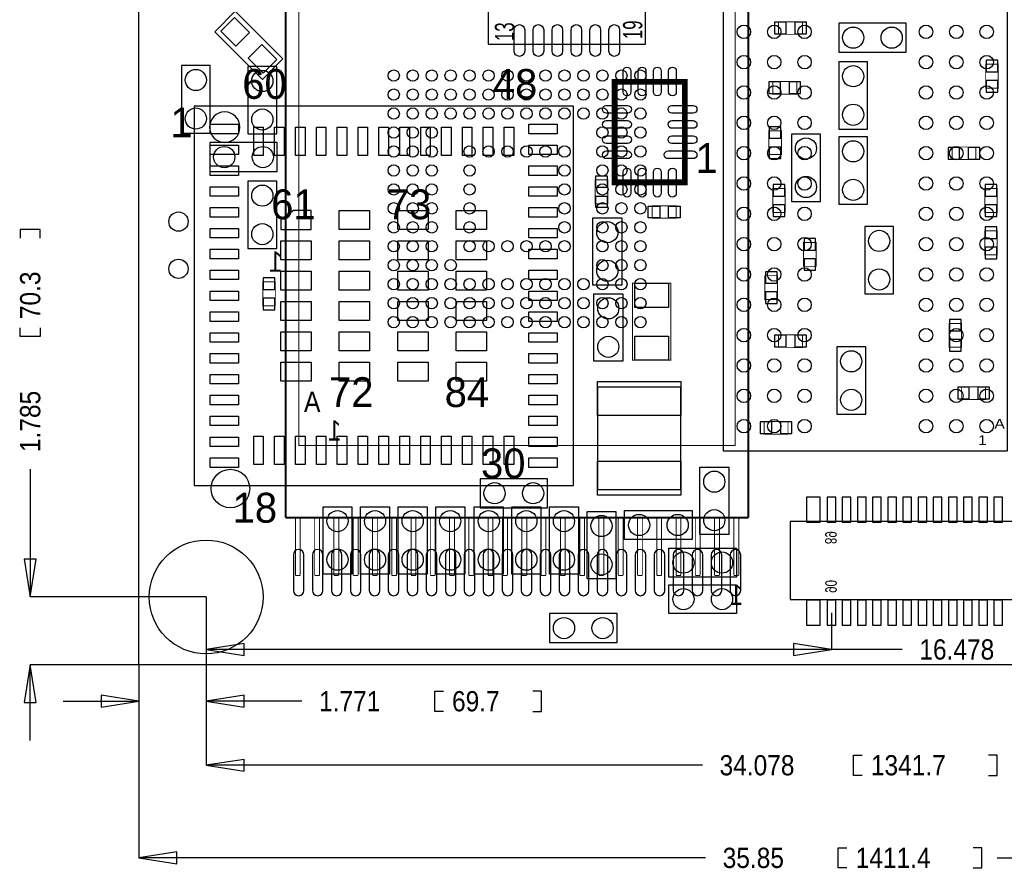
# Model space of a CAD drawing. Extents: x -3.1 to 61.1, y -5.4 to 30.3.
# Tile 1 of 4: x -3.1 to 22.8, y -5.4 to 17. Entities that reach past the tile are written whole.
import ezdxf
from ezdxf.enums import TextEntityAlignment as Align

# ---------------------------------------------------------------- set-up
doc = ezdxf.new("R2010")
doc.units = 0
for name, color, linetype in [('BG_DIMENSION', 1, 'CONTINUOUS'), ('BG_OUTLINE', 2, 'CONTINUOUS'), ('PG_ASSEMBLY_BOTTOM', 3, 'CONTINUOUS'), ('PG_ASSEMBLY_TOP', 4, 'CONTINUOUS'), ('PIN_BOTTOM', 6, 'CONTINUOUS'), ('PIN_TOP', 5, 'CONTINUOUS')]:
    doc.layers.add(name, color=color, linetype=linetype)

msp = doc.modelspace()

# ---------------------------------------------------------------- linework, layer by layer
at = {"layer": 'BG_DIMENSION'}
for points in [[(-2.600452, 11.245596), (-2.600452, 11.474196), (-3.133852, 11.474196), (-3.133852, 11.245596)], [(-2.600452, 8.883396), (-2.600452, 8.654796), (-3.133852, 8.654796), (-3.133852, 8.883396)], [(-2.867152, 5.155946), (-2.867152, 1.785366)], [(1.771142, 1.785366), (-2.867152, 1.785366)], [(1.771142, 1.785366), (1.771142, 0.400812)], [(1.771142, 1.785366), (1.771142, -2.652522)], [(1.771142, 1.785366), (1.771142, -0.964184)], [(18.249392, 1.36906), (18.249392, 0.400812)], [(18.249392, 0.400812), (1.771142, 0.400812)], [(20.117816, 0.400812), (18.249392, 0.400812)], [(-2.867152, -1.999996), (-2.867152, 0)], [(0, 0), (-2.867152, 0)], [(0, 0), (0, -5.094478)], [(0, 0), (0, -0.964184)], [(8.023098, -1.230884), (7.794498, -1.230884), (7.794498, -0.697484), (8.023098, -0.697484)], [(10.385298, -1.230884), (10.613898, -1.230884), (10.613898, -0.697484), (10.385298, -0.697484)], [(-1.999996, -0.964184), (0, -0.964184)], [(4.295648, -0.964184), (1.771142, -0.964184)], [(19.062446, -2.919222), (18.833846, -2.919222), (18.833846, -2.385822), (19.062446, -2.385822)], [(22.389846, -2.919222), (22.618446, -2.919222), (22.618446, -2.385822), (22.389846, -2.385822)], [(14.852396, -2.652522), (1.771142, -2.652522)], [(18.661888, -5.361178), (18.433288, -5.361178), (18.433288, -4.827778), (18.661888, -4.827778)], [(21.989288, -5.361178), (22.217888, -5.361178), (22.217888, -4.827778), (21.989288, -4.827778)], [(14.934438, -5.094478), (0, -5.094478)], [(22.617938, -5.094478), (35.84956, -5.094478)]]:
    msp.add_lwpolyline(points, dxfattribs=at)
for points in [[(-3.023108, 2.785364), (-2.867152, 1.785366), (-2.711196, 2.785364)], [(2.77114, 0.556768), (1.771142, 0.400812), (2.77114, 0.244856)], [(17.249394, 0.244856), (18.249392, 0.400812), (17.249394, 0.556768)], [(-2.711196, -0.999998), (-2.867152, 0), (-3.023108, -0.999998)], [(-0.999998, -1.12014), (0, -0.964184), (-0.999998, -0.808228)], [(2.77114, -0.808228), (1.771142, -0.964184), (2.77114, -1.12014)], [(2.77114, -2.496566), (1.771142, -2.652522), (2.77114, -2.808478)], [(0.999998, -4.938522), (0, -5.094478), (0.999998, -5.250434)]]:
    msp.add_lwpolyline(points, close=True, dxfattribs=at)
at = {"layer": 'BG_OUTLINE'}
msp.add_lwpolyline([(0, 0), (0, 25.031954), (50.031904, 25.031954), (50.031904, 0)], close=True, dxfattribs=at)
at = {"layer": 'PG_ASSEMBLY_BOTTOM'}
for points, const_width in [([(3.86969, 20.691094), (3.86969, 3.876294)], 0.0508), ([(16.06169, 3.876294), (16.06169, 20.691094)], 0.0508), ([(3.86969, 3.876294), (16.06169, 3.876294)], 0.0508), ([(4.12369, 2.352294), (4.12369, 3.876294)], 0.0254), ([(4.25069, 3.876294), (4.25069, 2.352294)], 0.0254), ([(4.63169, 2.352294), (4.63169, 3.876294)], 0.0254), ([(4.75869, 3.876294), (4.75869, 2.352294)], 0.0254), ([(5.13969, 2.352294), (5.13969, 3.876294)], 0.0254), ([(5.26669, 3.876294), (5.26669, 2.352294)], 0.0254), ([(5.64769, 2.352294), (5.64769, 3.876294)], 0.0254), ([(5.77469, 3.876294), (5.77469, 2.352294)], 0.0254), ([(6.15569, 2.352294), (6.15569, 3.876294)], 0.0254), ([(6.28269, 3.876294), (6.28269, 2.352294)], 0.0254), ([(6.66369, 2.352294), (6.66369, 3.876294)], 0.0254), ([(6.79069, 3.876294), (6.79069, 2.352294)], 0.0254), ([(7.17169, 2.352294), (7.17169, 3.876294)], 0.0254), ([(7.29869, 3.876294), (7.29869, 2.352294)], 0.0254), ([(7.67969, 2.352294), (7.67969, 3.876294)], 0.0254), ([(7.80669, 3.876294), (7.80669, 2.352294)], 0.0254), ([(8.18769, 2.352294), (8.18769, 3.876294)], 0.0254), ([(8.31469, 3.876294), (8.31469, 2.352294)], 0.0254), ([(8.69569, 2.352294), (8.69569, 3.876294)], 0.0254), ([(8.82269, 3.876294), (8.82269, 2.352294)], 0.0254), ([(9.20369, 2.352294), (9.20369, 3.876294)], 0.0254), ([(9.33069, 3.876294), (9.33069, 2.352294)], 0.0254), ([(9.58469, 2.352294), (9.58469, 3.876294)], 0.0254), ([(9.71169, 3.876294), (9.71169, 2.352294)], 0.0254), ([(10.09269, 2.352294), (10.09269, 3.876294)], 0.0254), ([(10.21969, 3.876294), (10.21969, 2.352294)], 0.0254), ([(10.60069, 2.352294), (10.60069, 3.876294)], 0.0254), ([(10.72769, 3.876294), (10.72769, 2.352294)], 0.0254), ([(11.10869, 2.352294), (11.10869, 3.876294)], 0.0254), ([(11.23569, 3.876294), (11.23569, 2.352294)], 0.0254), ([(11.61669, 2.352294), (11.61669, 3.876294)], 0.0254), ([(11.74369, 3.876294), (11.74369, 2.352294)], 0.0254), ([(12.12469, 2.352294), (12.12469, 3.876294)], 0.0254), ([(12.25169, 3.876294), (12.25169, 2.352294)], 0.0254), ([(12.63269, 2.352294), (12.63269, 3.876294)], 0.0254), ([(12.75969, 3.876294), (12.75969, 2.352294)], 0.0254), ([(13.14069, 2.352294), (13.14069, 3.876294)], 0.0254), ([(13.26769, 3.876294), (13.26769, 2.352294)], 0.0254), ([(13.64869, 2.352294), (13.64869, 3.876294)], 0.0254), ([(13.77569, 3.876294), (13.77569, 2.352294)], 0.0254), ([(14.15669, 2.352294), (14.15669, 3.876294)], 0.0254), ([(14.28369, 3.876294), (14.28369, 2.352294)], 0.0254), ([(14.66469, 2.352294), (14.66469, 3.876294)], 0.0254), ([(14.79169, 3.876294), (14.79169, 2.352294)], 0.0254), ([(15.17269, 2.352294), (15.17269, 3.876294)], 0.0254), ([(15.29969, 3.876294), (15.29969, 2.352294)], 0.0254), ([(15.68069, 2.352294), (15.68069, 3.876294)], 0.0254), ([(15.80769, 3.876294), (15.80769, 2.352294)], 0.0254), ([(4.25069, 2.352294), (4.12369, 2.352294)], 0.0254), ([(4.75869, 2.352294), (4.63169, 2.352294)], 0.0254), ([(5.26669, 2.352294), (5.13969, 2.352294)], 0.0254), ([(5.77469, 2.352294), (5.64769, 2.352294)], 0.0254), ([(6.28269, 2.352294), (6.15569, 2.352294)], 0.0254), ([(6.79069, 2.352294), (6.66369, 2.352294)], 0.0254), ([(7.29869, 2.352294), (7.17169, 2.352294)], 0.0254), ([(7.80669, 2.352294), (7.67969, 2.352294)], 0.0254), ([(8.31469, 2.352294), (8.18769, 2.352294)], 0.0254), ([(8.82269, 2.352294), (8.69569, 2.352294)], 0.0254), ([(9.33069, 2.352294), (9.20369, 2.352294)], 0.0254), ([(9.71169, 2.352294), (9.58469, 2.352294)], 0.0254), ([(10.21969, 2.352294), (10.09269, 2.352294)], 0.0254), ([(10.72769, 2.352294), (10.60069, 2.352294)], 0.0254), ([(11.23569, 2.352294), (11.10869, 2.352294)], 0.0254), ([(11.74369, 2.352294), (11.61669, 2.352294)], 0.0254), ([(12.25169, 2.352294), (12.12469, 2.352294)], 0.0254), ([(12.75969, 2.352294), (12.63269, 2.352294)], 0.0254), ([(13.26769, 2.352294), (13.14069, 2.352294)], 0.0254), ([(13.77569, 2.352294), (13.64869, 2.352294)], 0.0254), ([(14.28369, 2.352294), (14.15669, 2.352294)], 0.0254), ([(14.79169, 2.352294), (14.66469, 2.352294)], 0.0254), ([(15.29969, 2.352294), (15.17269, 2.352294)], 0.0254), ([(15.80769, 2.352294), (15.68069, 2.352294)], 0.0254)]:
    msp.add_lwpolyline(points, dxfattribs=dict(at, const_width=const_width))
at = {"layer": 'PG_ASSEMBLY_BOTTOM', "const_width": 0.0254}
for points in [[(15.715742, 5.78358), (15.715742, 18.783808), (4.215638, 18.783808), (4.215638, 5.78358)], [(16.858234, 16.623284), (17.488154, 16.623284), (17.488154, 16.953484), (16.858234, 16.953484)], [(22.316694, 15.833344), (22.316694, 15.203424), (22.646894, 15.203424), (22.646894, 15.833344)], [(17.335754, 15.378684), (16.705834, 15.378684), (16.705834, 15.048484), (17.335754, 15.048484)], [(16.601694, 14.080744), (16.601694, 13.450824), (16.931894, 13.450824), (16.931894, 14.080744)], [(22.060154, 13.651484), (21.430234, 13.651484), (21.430234, 13.321284), (22.060154, 13.321284)], [(17.033494, 11.926824), (17.033494, 12.556744), (16.703294, 12.556744), (16.703294, 11.926824)], [(22.291294, 12.556744), (22.291294, 11.926824), (22.621494, 11.926824), (22.621494, 12.556744)], [(22.621494, 10.809224), (22.621494, 11.439144), (22.291294, 11.439144), (22.291294, 10.809224)], [(17.516094, 11.134344), (17.516094, 10.504424), (17.846294, 10.504424), (17.846294, 11.134344)], [(16.830294, 9.628378), (16.830294, 10.258298), (16.500094, 10.258298), (16.500094, 9.628378)], [(3.2639, 10.09396), (3.2639, 9.46404), (3.5941, 9.46404), (3.5941, 10.09396)], [(21.681694, 8.370824), (21.681694, 9.000744), (21.351494, 9.000744), (21.351494, 8.370824)], [(16.858234, 8.368284), (17.488154, 8.36803), (17.488154, 8.698738), (16.858234, 8.698484)], [(21.684234, 6.996684), (22.314154, 6.996684), (22.314154, 7.326884), (21.684234, 7.326884)], [(17.107154, 6.412484), (16.477234, 6.412484), (16.477234, 6.082284), (17.107154, 6.082284)]]:
    msp.add_lwpolyline(points, close=True, dxfattribs=at)
at = {"layer": 'PG_ASSEMBLY_BOTTOM'}
for points in [[(18.443194, 16.153384), (20.221194, 16.153384), (20.221194, 16.915384), (18.443194, 16.915384)], [(19.205194, 14.121384), (19.205194, 15.899384), (18.443194, 15.899384), (18.443194, 14.121384)], [(1.1176, 15.7988), (1.1176, 14.0208), (1.8796, 14.0208), (1.8796, 15.7988)], [(2.8702, 15.7734), (2.8702, 13.9954), (3.6322, 13.9954), (3.6322, 15.7734)], [(3.645408, 13.7668), (1.867408, 13.7668), (1.867408, 13.0048), (3.645408, 13.0048)], [(17.198594, 13.994384), (17.198594, 12.216384), (17.960594, 12.216384), (17.960594, 13.994384)], [(19.205194, 12.140184), (19.205194, 13.918184), (18.443194, 13.918184), (18.443194, 12.140184)], [(2.8702, 12.7508), (2.8702, 10.9728), (3.6322, 10.9728), (3.6322, 12.7508)], [(19.128994, 11.555984), (19.128994, 9.777984), (19.890994, 9.777984), (19.890994, 11.555984)], [(19.154394, 6.602984), (19.154394, 8.380984), (18.392394, 8.380984), (18.392394, 6.602984)], [(8.9916, 4.1402), (10.7696, 4.1402), (10.7696, 4.9022), (8.9916, 4.9022)], [(36.876736, 1.720342), (36.876736, 3.777742), (17.166336, 3.777742), (17.166336, 1.720342)], [(12.601194, 1.345184), (10.823194, 1.345184), (10.823194, 0.583184), (12.601194, 0.583184)]]:
    msp.add_lwpolyline(points, close=True, dxfattribs=at)
at = {"layer": 'PG_ASSEMBLY_TOP'}
for points in [[(9.202674, 20.510246), (9.202674, 16.360394), (13.352526, 16.360394), (13.352526, 20.510246)], [(22.893782, 18.939256), (15.39367, 18.939256), (15.39367, 5.639308), (22.893782, 5.639308)], [(2.53619, 17.230598), (3.79349, 15.973298), (3.254502, 15.43431), (1.997202, 16.69161)], [(1.45161, 14.72819), (1.45161, 4.72821), (11.45159, 4.72821), (11.45159, 14.72819)], [(12.7254, 11.7856), (12.7254, 10.0076), (11.9634, 10.0076), (11.9634, 11.7856)], [(11.9888, 8.001), (11.9888, 9.779), (12.7508, 9.779), (12.7508, 8.001)], [(14.282674, 4.61899), (14.282674, 7.31901), (12.08278, 7.31901), (12.08278, 4.61899)], [(14.7828, 3.429), (14.7828, 5.207), (15.5448, 5.207), (15.5448, 3.429)], [(5.6134, 4.1656), (5.6134, 2.3876), (4.8514, 2.3876), (4.8514, 4.1656)], [(5.842, 2.3876), (5.842, 4.1656), (6.604, 4.1656), (6.604, 2.3876)], [(6.8326, 2.3876), (6.8326, 4.1656), (7.5946, 4.1656), (7.5946, 2.3876)], [(8.5852, 4.1656), (8.5852, 2.3876), (7.8232, 2.3876), (7.8232, 4.1656)], [(8.8392, 2.3876), (8.8392, 4.1656), (9.6012, 4.1656), (9.6012, 2.3876)], [(9.8298, 2.3876), (9.8298, 4.1656), (10.5918, 4.1656), (10.5918, 2.3876)], [(11.5824, 4.1656), (11.5824, 2.3876), (10.8204, 2.3876), (10.8204, 4.1656)], [(11.811, 2.2606), (11.811, 4.0386), (12.573, 4.0386), (12.573, 2.2606)], [(14.5796, 3.302), (12.8016, 3.302), (12.8016, 4.064), (14.5796, 4.064)], [(13.97, 3.0734), (15.748, 3.0734), (15.748, 2.3114), (13.97, 2.3114)], [(15.748, 1.3462), (13.97, 1.3462), (13.97, 2.1082), (15.748, 2.1082)]]:
    msp.add_lwpolyline(points, close=True, dxfattribs=at)
for points, const_width in [([(14.387068, 12.721082), (14.387068, 15.371318), (12.536932, 15.371318), (12.536932, 12.721082)], 0.1524), ([(12.0269, 12.15644), (12.0269, 12.78636), (12.3571, 12.78636), (12.3571, 12.15644)], 0.0254), ([(13.52804, 12.1031), (14.15796, 12.1031), (14.15796, 11.7729), (13.52804, 11.7729)], 0.0254), ([(13.0048, 8.0264), (13.0048, 10.0584), (14.0208, 10.0584), (14.0208, 8.0264)], 0.0254)]:
    msp.add_lwpolyline(points, close=True, dxfattribs=dict(at, const_width=const_width))
msp.add_lwpolyline([(2.662174, 14.1732, 1), (1.859026, 14.1732, 1)], format="xyb", close=True, dxfattribs=at)
at = {"layer": 'PIN_BOTTOM'}
for points in [[(16.75384, 16.940784), (16.75384, 16.635984), (17.05864, 16.635984), (17.05864, 16.940784)], [(17.287748, 16.940784), (17.287748, 16.635984), (17.592548, 16.635984), (17.592548, 16.940784)], [(22.634194, 15.937738), (22.329394, 15.937738), (22.329394, 15.632938), (22.634194, 15.632938)], [(16.90624, 15.061184), (16.90624, 15.365984), (16.60144, 15.365984), (16.60144, 15.061184)], [(17.440148, 15.061184), (17.440148, 15.365984), (17.135348, 15.365984), (17.135348, 15.061184)], [(22.634194, 15.40383), (22.329394, 15.40383), (22.329394, 15.09903), (22.634194, 15.09903)], [(16.919194, 14.185138), (16.614394, 14.185138), (16.614394, 13.880338), (16.919194, 13.880338)], [(16.919194, 13.65123), (16.614394, 13.65123), (16.614394, 13.34643), (16.919194, 13.34643)], [(21.63064, 13.333984), (21.63064, 13.638784), (21.32584, 13.638784), (21.32584, 13.333984)], [(22.164548, 13.333984), (22.164548, 13.638784), (21.859748, 13.638784), (21.859748, 13.333984)], [(16.715994, 12.356338), (17.020794, 12.356338), (17.020794, 12.661138), (16.715994, 12.661138)], [(22.608794, 12.661138), (22.303994, 12.661138), (22.303994, 12.356338), (22.608794, 12.356338)], [(16.715994, 11.82243), (17.020794, 11.82243), (17.020794, 12.12723), (16.715994, 12.12723)], [(22.608794, 12.12723), (22.303994, 12.12723), (22.303994, 11.82243), (22.608794, 11.82243)], [(22.303994, 11.238738), (22.608794, 11.238738), (22.608794, 11.543538), (22.303994, 11.543538)], [(17.833594, 11.238738), (17.528794, 11.238738), (17.528794, 10.933938), (17.833594, 10.933938)], [(22.303994, 10.70483), (22.608794, 10.70483), (22.608794, 11.00963), (22.303994, 11.00963)], [(17.833594, 10.70483), (17.528794, 10.70483), (17.528794, 10.40003), (17.833594, 10.40003)], [(3.5814, 10.198354), (3.2766, 10.198354), (3.2766, 9.893554), (3.5814, 9.893554)], [(16.512794, 10.057892), (16.817594, 10.057892), (16.817594, 10.362692), (16.512794, 10.362692)], [(3.5814, 9.664446), (3.2766, 9.664446), (3.2766, 9.359646), (3.5814, 9.359646)], [(16.512794, 9.523984), (16.817594, 9.523984), (16.817594, 9.828784), (16.512794, 9.828784)], [(21.364194, 8.800338), (21.668994, 8.800338), (21.668994, 9.105138), (21.364194, 9.105138)], [(16.75384, 8.685784), (16.75384, 8.380984), (17.05864, 8.380984), (17.05864, 8.685784)], [(17.287748, 8.685784), (17.287748, 8.380984), (17.592548, 8.380984), (17.592548, 8.685784)], [(21.364194, 8.26643), (21.668994, 8.26643), (21.668994, 8.57123), (21.364194, 8.57123)], [(21.57984, 7.314184), (21.57984, 7.009384), (21.88464, 7.009384), (21.88464, 7.314184)], [(22.113748, 7.314184), (22.113748, 7.009384), (22.418548, 7.009384), (22.418548, 7.314184)], [(16.67764, 6.094984), (16.67764, 6.399784), (16.37284, 6.399784), (16.37284, 6.094984)], [(17.211548, 6.094984), (17.211548, 6.399784), (16.906748, 6.399784), (16.906748, 6.094984)], [(17.952212, 3.758184), (17.952212, 4.418584), (17.596612, 4.418584), (17.596612, 3.758184)], [(18.363692, 3.758184), (18.363692, 4.418584), (18.135092, 4.418584), (18.135092, 3.758184)], [(18.763742, 3.758184), (18.763742, 4.418584), (18.535142, 4.418584), (18.535142, 3.758184)], [(19.163792, 3.758184), (19.163792, 4.418584), (18.935192, 4.418584), (18.935192, 3.758184)], [(19.563842, 3.758184), (19.563842, 4.418584), (19.335242, 4.418584), (19.335242, 3.758184)], [(19.963892, 3.758184), (19.963892, 4.418584), (19.735292, 4.418584), (19.735292, 3.758184)], [(20.363688, 3.758184), (20.363688, 4.418584), (20.135088, 4.418584), (20.135088, 3.758184)], [(20.763738, 3.758184), (20.763738, 4.418584), (20.535138, 4.418584), (20.535138, 3.758184)], [(21.163788, 3.758184), (21.163788, 4.418584), (20.935188, 4.418584), (20.935188, 3.758184)], [(21.563838, 3.758184), (21.563838, 4.418584), (21.335238, 4.418584), (21.335238, 3.758184)], [(21.963888, 3.758184), (21.963888, 4.418584), (21.735288, 4.418584), (21.735288, 3.758184)], [(22.363684, 3.758184), (22.363684, 4.418584), (22.135084, 4.418584), (22.135084, 3.758184)], [(22.763734, 3.758184), (22.763734, 4.418584), (22.535134, 4.418584), (22.535134, 3.758184)], [(17.952212, 1.03886), (17.952212, 1.69926), (17.596612, 1.69926), (17.596612, 1.03886)], [(18.363692, 1.03886), (18.363692, 1.69926), (18.135092, 1.69926), (18.135092, 1.03886)], [(18.763742, 1.03886), (18.763742, 1.69926), (18.535142, 1.69926), (18.535142, 1.03886)], [(19.163792, 1.03886), (19.163792, 1.69926), (18.935192, 1.69926), (18.935192, 1.03886)], [(19.563842, 1.03886), (19.563842, 1.69926), (19.335242, 1.69926), (19.335242, 1.03886)], [(19.963892, 1.03886), (19.963892, 1.69926), (19.735292, 1.69926), (19.735292, 1.03886)], [(20.363688, 1.03886), (20.363688, 1.69926), (20.135088, 1.69926), (20.135088, 1.03886)], [(20.763738, 1.03886), (20.763738, 1.69926), (20.535138, 1.69926), (20.535138, 1.03886)], [(21.163788, 1.03886), (21.163788, 1.69926), (20.935188, 1.69926), (20.935188, 1.03886)], [(21.563838, 1.03886), (21.563838, 1.69926), (21.335238, 1.69926), (21.335238, 1.03886)], [(21.963888, 1.03886), (21.963888, 1.69926), (21.735288, 1.69926), (21.735288, 1.03886)], [(22.363684, 1.03886), (22.363684, 1.69926), (22.135084, 1.69926), (22.135084, 1.03886)], [(22.763734, 1.03886), (22.763734, 1.69926), (22.535134, 1.69926), (22.535134, 1.03886)]]:
    msp.add_lwpolyline(points, close=True, dxfattribs=at)
for points in [[(4.07035, 2.898394), (4.07035, 1.958594, 1), (4.34975, 1.958594), (4.34975, 2.898394, 1)], [(4.57073, 2.898394), (4.57073, 1.958594, 1), (4.85013, 1.958594), (4.85013, 2.898394, 1)], [(5.07111, 2.898394), (5.07111, 1.958594, 1), (5.35051, 1.958594), (5.35051, 2.898394, 1)], [(5.57149, 2.898394), (5.57149, 1.958594, 1), (5.85089, 1.958594), (5.85089, 2.898394, 1)], [(6.07187, 2.898394), (6.07187, 1.958594, 1), (6.35127, 1.958594), (6.35127, 2.898394, 1)], [(6.57225, 2.898394), (6.57225, 1.958594, 1), (6.85165, 1.958594), (6.85165, 2.898394, 1)], [(7.07263, 2.898394), (7.07263, 1.958594, 1), (7.35203, 1.958594), (7.35203, 2.898394, 1)], [(7.57301, 2.898394), (7.57301, 1.958594, 1), (7.85241, 1.958594), (7.85241, 2.898394, 1)], [(8.07593, 2.898394), (8.07593, 1.958594, 1), (8.35533, 1.958594), (8.35533, 2.898394, 1)], [(8.57377, 2.898394), (8.57377, 1.958594, 1), (8.85317, 1.958594), (8.85317, 2.898394, 1)], [(9.07415, 2.898394), (9.07415, 1.958594, 1), (9.35355, 1.958594), (9.35355, 2.898394, 1)], [(9.57707, 2.898394), (9.57707, 1.958594, 1), (9.85647, 1.958594), (9.85647, 2.898394, 1)], [(10.07491, 2.898394), (10.07491, 1.958594, 1), (10.35431, 1.958594), (10.35431, 2.898394, 1)], [(10.57783, 2.898394), (10.57783, 1.958594, 1), (10.85723, 1.958594), (10.85723, 2.898394, 1)], [(11.07821, 2.898394), (11.07821, 1.958594, 1), (11.35761, 1.958594), (11.35761, 2.898394, 1)], [(11.57605, 2.898394), (11.57605, 1.958594, 1), (11.85545, 1.958594), (11.85545, 2.898394, 1)], [(12.07897, 2.898394), (12.07897, 1.958594, 1), (12.35837, 1.958594), (12.35837, 2.898394, 1)], [(12.57935, 2.898394), (12.57935, 1.958594, 1), (12.85875, 1.958594), (12.85875, 2.898394, 1)], [(13.07973, 2.898394), (13.07973, 1.958594, 1), (13.35913, 1.958594), (13.35913, 2.898394, 1)], [(13.58011, 2.898394), (13.58011, 1.958594, 1), (13.85951, 1.958594), (13.85951, 2.898394, 1)], [(14.08049, 2.898394), (14.08049, 1.958594, 1), (14.35989, 1.958594), (14.35989, 2.898394, 1)], [(14.58087, 2.898394), (14.58087, 1.958594, 1), (14.86027, 1.958594), (14.86027, 2.898394, 1)], [(15.08125, 2.898394), (15.08125, 1.958594, 1), (15.36065, 1.958594), (15.36065, 2.898394, 1)], [(15.58163, 2.898394), (15.58163, 1.958594, 1), (15.86103, 1.958594), (15.86103, 2.898394, 1)]]:
    msp.add_lwpolyline(points, format="xyb", close=True, dxfattribs=at)
for centre, radius in [((18.824194, 16.534384), 0.2794), ((19.840194, 16.534384), 0.2794), ((1.4986, 15.4178), 0.2794), ((3.2512, 15.3924), 0.2794), ((6.71576, 15.533624), 0.149987), ((7.215632, 15.533624), 0.149987), ((7.715758, 15.533624), 0.149987), ((8.21563, 15.533624), 0.149987), ((8.715756, 15.533624), 0.149987), ((9.215628, 15.533624), 0.149987), ((9.715754, 15.533624), 0.149987), ((10.215626, 15.533624), 0.149987), ((10.715752, 15.533624), 0.149987), ((11.215624, 15.533624), 0.149987), ((11.71575, 15.533624), 0.149987), ((12.215622, 15.533624), 0.149987), ((12.715748, 15.533624), 0.149987), ((13.21562, 15.533624), 0.149987), ((18.824194, 15.518384), 0.2794), ((6.71576, 15.033752), 0.149987), ((7.215632, 15.033752), 0.149987), ((7.715758, 15.033752), 0.149987), ((8.21563, 15.033752), 0.149987), ((8.715756, 15.033752), 0.149987), ((9.215628, 15.033752), 0.149987), ((9.715754, 15.033752), 0.149987), ((10.215626, 15.033752), 0.149987), ((10.715752, 15.033752), 0.149987), ((11.215624, 15.033752), 0.149987), ((11.71575, 15.033752), 0.149987), ((12.215622, 15.033752), 0.149987), ((12.715748, 15.033752), 0.149987), ((13.21562, 15.033752), 0.149987), ((1.4986, 14.4018), 0.2794), ((3.2512, 14.3764), 0.2794), ((6.71576, 14.533626), 0.149987), ((7.215632, 14.533626), 0.149987), ((7.715758, 14.533626), 0.149987), ((8.21563, 14.533626), 0.149987), ((8.715756, 14.533626), 0.149987), ((9.215628, 14.533626), 0.149987), ((9.715754, 14.533626), 0.149987), ((10.215626, 14.533626), 0.149987), ((10.715752, 14.533626), 0.149987), ((11.215624, 14.533626), 0.149987), ((11.71575, 14.533626), 0.149987), ((12.215622, 14.533626), 0.149987), ((12.715748, 14.533626), 0.149987), ((13.21562, 14.533626), 0.149987), ((18.824194, 14.502384), 0.2794), ((6.71576, 14.033754), 0.149987), ((7.215632, 14.033754), 0.149987), ((7.715758, 14.033754), 0.149987), ((12.215622, 14.033754), 0.149987), ((12.715748, 14.033754), 0.149987), ((13.21562, 14.033754), 0.149987), ((17.579594, 13.613384), 0.2794), ((18.824194, 13.537184), 0.2794), ((2.248408, 13.3858), 0.2794), ((3.264408, 13.3858), 0.2794), ((6.71576, 13.533628), 0.149987), ((7.215632, 13.533628), 0.149987), ((7.715758, 13.533628), 0.149987), ((8.715756, 13.533628), 0.149987), ((9.215628, 13.533628), 0.149987), ((9.715754, 13.533628), 0.149987), ((10.215626, 13.533628), 0.149987), ((10.715752, 13.533628), 0.149987), ((11.215624, 13.533628), 0.149987), ((12.215622, 13.533628), 0.149987), ((12.715748, 13.533628), 0.149987), ((13.21562, 13.533628), 0.149987), ((6.71576, 13.033756), 0.149987), ((7.215632, 13.033756), 0.149987), ((7.715758, 13.033756), 0.149987), ((8.715756, 13.033756), 0.149987), ((11.215624, 13.033756), 0.149987), ((12.215622, 13.033756), 0.149987), ((12.715748, 13.033756), 0.149987), ((13.21562, 13.033756), 0.149987), ((17.579594, 12.597384), 0.2794), ((18.824194, 12.521184), 0.2794), ((3.2512, 12.3698), 0.2794), ((6.71576, 12.53363), 0.149987), ((7.215632, 12.53363), 0.149987), ((7.715758, 12.53363), 0.149987), ((8.715756, 12.53363), 0.149987), ((11.215624, 12.53363), 0.149987), ((12.215622, 12.53363), 0.149987), ((12.715748, 12.53363), 0.149987), ((13.21562, 12.53363), 0.149987), ((1.0414, 11.684), 0.254), ((6.71576, 12.033758), 0.149987), ((7.215632, 12.033758), 0.149987), ((7.715758, 12.033758), 0.149987), ((8.715756, 12.033758), 0.149987), ((11.215624, 12.033758), 0.149987), ((12.215622, 12.033758), 0.149987), ((12.715748, 12.033758), 0.149987), ((13.21562, 12.033758), 0.149987), ((6.71576, 11.533632), 0.149987), ((7.215632, 11.533632), 0.149987), ((7.715758, 11.533632), 0.149987), ((8.715756, 11.533632), 0.149987), ((11.215624, 11.533632), 0.149987), ((12.215622, 11.533632), 0.149987), ((12.715748, 11.533632), 0.149987), ((13.21562, 11.533632), 0.149987), ((3.2512, 11.3538), 0.2794), ((19.509994, 11.174984), 0.2794), ((6.71576, 11.03376), 0.149987), ((7.215632, 11.03376), 0.149987), ((7.715758, 11.03376), 0.149987), ((8.715756, 11.03376), 0.149987), ((9.215628, 11.03376), 0.149987), ((9.715754, 11.03376), 0.149987), ((10.215626, 11.03376), 0.149987), ((10.715752, 11.03376), 0.149987), ((11.215624, 11.03376), 0.149987), ((12.215622, 11.03376), 0.149987), ((12.715748, 11.03376), 0.149987), ((13.21562, 11.03376), 0.149987), ((1.0414, 10.4394), 0.254), ((6.71576, 10.533634), 0.149987), ((7.215632, 10.533634), 0.149987), ((7.715758, 10.533634), 0.149987), ((8.21563, 10.533634), 0.149987), ((12.215622, 10.533634), 0.149987), ((12.715748, 10.533634), 0.149987), ((13.21562, 10.533634), 0.149987), ((19.509994, 10.158984), 0.2794), ((6.71576, 10.033762), 0.149987), ((7.215632, 10.033762), 0.149987), ((7.715758, 10.033762), 0.149987), ((8.21563, 10.033762), 0.149987), ((8.715756, 10.033762), 0.149987), ((9.215628, 10.033762), 0.149987), ((9.715754, 10.033762), 0.149987), ((10.215626, 10.033762), 0.149987), ((10.715752, 10.033762), 0.149987), ((11.215624, 10.033762), 0.149987), ((11.71575, 10.033762), 0.149987), ((12.215622, 10.033762), 0.149987), ((12.715748, 10.033762), 0.149987), ((13.21562, 10.033762), 0.149987), ((6.71576, 9.533636), 0.149987), ((7.215632, 9.533636), 0.149987), ((7.715758, 9.533636), 0.149987), ((8.21563, 9.533636), 0.149987), ((8.715756, 9.533636), 0.149987), ((9.215628, 9.533636), 0.149987), ((9.715754, 9.533636), 0.149987), ((10.215626, 9.533636), 0.149987), ((10.715752, 9.533636), 0.149987), ((11.215624, 9.533636), 0.149987), ((11.71575, 9.533636), 0.149987), ((12.215622, 9.533636), 0.149987), ((12.715748, 9.533636), 0.149987), ((13.21562, 9.533636), 0.149987), ((6.71576, 9.033764), 0.149987), ((7.215632, 9.033764), 0.149987), ((7.715758, 9.033764), 0.149987), ((8.21563, 9.033764), 0.149987), ((8.715756, 9.033764), 0.149987), ((9.215628, 9.033764), 0.149987), ((9.715754, 9.033764), 0.149987), ((10.215626, 9.033764), 0.149987), ((10.715752, 9.033764), 0.149987), ((11.215624, 9.033764), 0.149987), ((11.71575, 9.033764), 0.149987), ((12.215622, 9.033764), 0.149987), ((12.715748, 9.033764), 0.149987), ((13.21562, 9.033764), 0.149987), ((18.773394, 7.999984), 0.2794), ((18.773394, 6.983984), 0.2794), ((2.410206, 4.643882), 0.508), ((9.3726, 4.5212), 0.2794), ((10.3886, 4.5212), 0.2794), ((1.771142, 1.785366), 1.499997), ((11.204194, 0.964184), 0.2794), ((12.220194, 0.964184), 0.2794)]:
    msp.add_circle(centre, radius, dxfattribs=at)
at = {"layer": 'PIN_TOP'}
for points in [[(2.913361, 16.673649), (2.554151, 16.314439), (2.159019, 16.709571), (2.518229, 17.068781)], [(3.631673, 15.955337), (3.272463, 15.596127), (2.877331, 15.991259), (3.236541, 16.350469)], [(1.876679, 14.25321), (2.626741, 14.25321), (2.626741, 14.003274), (1.876679, 14.003274)], [(3.026664, 13.427964), (3.026664, 14.178026), (3.2766, 14.178026), (3.2766, 13.427964)], [(3.576574, 13.427964), (3.576574, 14.178026), (3.82651, 14.178026), (3.82651, 13.427964)], [(4.126738, 13.427964), (4.126738, 14.178026), (4.376674, 14.178026), (4.376674, 13.427964)], [(4.676648, 13.427964), (4.676648, 14.178026), (4.926584, 14.178026), (4.926584, 13.427964)], [(5.226558, 13.427964), (5.226558, 14.178026), (5.476494, 14.178026), (5.476494, 13.427964)], [(5.776722, 13.427964), (5.776722, 14.178026), (6.026658, 14.178026), (6.026658, 13.427964)], [(6.326632, 13.427964), (6.326632, 14.178026), (6.576568, 14.178026), (6.576568, 13.427964)], [(6.876542, 13.427964), (6.876542, 14.178026), (7.126478, 14.178026), (7.126478, 13.427964)], [(7.426706, 13.427964), (7.426706, 14.178026), (7.676642, 14.178026), (7.676642, 13.427964)], [(7.976616, 13.427964), (7.976616, 14.178026), (8.226552, 14.178026), (8.226552, 13.427964)], [(8.526526, 13.427964), (8.526526, 14.178026), (8.776462, 14.178026), (8.776462, 13.427964)], [(9.07669, 13.427964), (9.07669, 14.178026), (9.326626, 14.178026), (9.326626, 13.427964)], [(9.6266, 13.427964), (9.6266, 14.178026), (9.876536, 14.178026), (9.876536, 13.427964)], [(10.276459, 14.25321), (11.026521, 14.25321), (11.026521, 14.003274), (10.276459, 14.003274)], [(1.876679, 13.703046), (2.626741, 13.703046), (2.626741, 13.45311), (1.876679, 13.45311)], [(10.276459, 13.703046), (11.026521, 13.703046), (11.026521, 13.45311), (10.276459, 13.45311)], [(1.876679, 13.153136), (2.626741, 13.153136), (2.626741, 12.9032), (1.876679, 12.9032)], [(10.276459, 13.153136), (11.026521, 13.153136), (11.026521, 12.9032), (10.276459, 12.9032)], [(12.3444, 12.585954), (12.0396, 12.585954), (12.0396, 12.890754), (12.3444, 12.890754)], [(1.876679, 12.603226), (2.626741, 12.603226), (2.626741, 12.35329), (1.876679, 12.35329)], [(10.276459, 12.603226), (11.026521, 12.603226), (11.026521, 12.35329), (10.276459, 12.35329)], [(12.3444, 12.052046), (12.0396, 12.052046), (12.0396, 12.356846), (12.3444, 12.356846)], [(1.876679, 12.053062), (2.626741, 12.053062), (2.626741, 11.803126), (1.876679, 11.803126)], [(4.074668, 11.978132), (3.739134, 11.728196), (3.739134, 11.47826), (4.539234, 11.47826), (4.539234, 11.978132)], [(5.276596, 11.978259), (6.076696, 11.978259), (6.076696, 11.478133), (5.276596, 11.478133)], [(6.826504, 11.978259), (7.626604, 11.978259), (7.626604, 11.478133), (6.826504, 11.478133)], [(8.363966, 11.978259), (9.164066, 11.978259), (9.164066, 11.478133), (8.363966, 11.478133)], [(10.276459, 12.053062), (11.026521, 12.053062), (11.026521, 11.803126), (10.276459, 11.803126)], [(13.423646, 11.7856), (13.423646, 12.0904), (13.728446, 12.0904), (13.728446, 11.7856)], [(13.957554, 11.7856), (13.957554, 12.0904), (14.262354, 12.0904), (14.262354, 11.7856)], [(1.876679, 11.503152), (2.626741, 11.503152), (2.626741, 11.253216), (1.876679, 11.253216)], [(10.276459, 11.503152), (11.026521, 11.503152), (11.026521, 11.253216), (10.276459, 11.253216)], [(3.739134, 11.178159), (4.539234, 11.178159), (4.539234, 10.678033), (3.739134, 10.678033)], [(5.276596, 11.178159), (6.076696, 11.178159), (6.076696, 10.678033), (5.276596, 10.678033)], [(6.826504, 11.178159), (7.626604, 11.178159), (7.626604, 10.678033), (6.826504, 10.678033)], [(8.363966, 11.178159), (9.164066, 11.178159), (9.164066, 10.678033), (8.363966, 10.678033)], [(1.876679, 10.953242), (2.626741, 10.953242), (2.626741, 10.703306), (1.876679, 10.703306)], [(10.276459, 10.953242), (11.026521, 10.953242), (11.026521, 10.703306), (10.276459, 10.703306)], [(1.876679, 10.403078), (2.626741, 10.403078), (2.626741, 10.153142), (1.876679, 10.153142)], [(10.276459, 10.403078), (11.026521, 10.403078), (11.026521, 10.153142), (10.276459, 10.153142)], [(3.739134, 10.378313), (4.539234, 10.378313), (4.539234, 9.878187), (3.739134, 9.878187)], [(5.276596, 10.378313), (6.076696, 10.378313), (6.076696, 9.878187), (5.276596, 9.878187)], [(6.826504, 10.378313), (7.626604, 10.378313), (7.626604, 9.878187), (6.826504, 9.878187)], [(8.363966, 10.378313), (9.164066, 10.378313), (9.164066, 9.878187), (8.363966, 9.878187)], [(13.0683, 10.0584), (13.9573, 10.0584), (13.9573, 9.4234), (13.0683, 9.4234)], [(1.876679, 9.853168), (2.626741, 9.853168), (2.626741, 9.603232), (1.876679, 9.603232)], [(10.276459, 9.853168), (11.026521, 9.853168), (11.026521, 9.603232), (10.276459, 9.603232)], [(3.739134, 9.578213), (4.539234, 9.578213), (4.539234, 9.078087), (3.739134, 9.078087)], [(5.276596, 9.578213), (6.076696, 9.578213), (6.076696, 9.078087), (5.276596, 9.078087)], [(6.826504, 9.578213), (7.626604, 9.578213), (7.626604, 9.078087), (6.826504, 9.078087)], [(8.363966, 9.578213), (9.164066, 9.578213), (9.164066, 9.078087), (8.363966, 9.078087)], [(1.876679, 9.303258), (2.626741, 9.303258), (2.626741, 9.053322), (1.876679, 9.053322)], [(10.276459, 9.303258), (11.026521, 9.303258), (11.026521, 9.053322), (10.276459, 9.053322)], [(1.876679, 8.753094), (2.626741, 8.753094), (2.626741, 8.503158), (1.876679, 8.503158)], [(3.739134, 8.778367), (4.539234, 8.778367), (4.539234, 8.278241), (3.739134, 8.278241)], [(5.276596, 8.778367), (6.076696, 8.778367), (6.076696, 8.278241), (5.276596, 8.278241)], [(6.826504, 8.778367), (7.626604, 8.778367), (7.626604, 8.278241), (6.826504, 8.278241)], [(8.363966, 8.778367), (9.164066, 8.778367), (9.164066, 8.278241), (8.363966, 8.278241)], [(10.276459, 8.753094), (11.026521, 8.753094), (11.026521, 8.503158), (10.276459, 8.503158)], [(13.0683, 8.6614), (13.9573, 8.6614), (13.9573, 8.0264), (13.0683, 8.0264)], [(1.876679, 8.203184), (2.626741, 8.203184), (2.626741, 7.953248), (1.876679, 7.953248)], [(10.276459, 8.203184), (11.026521, 8.203184), (11.026521, 7.953248), (10.276459, 7.953248)], [(3.739134, 7.978267), (4.539234, 7.978267), (4.539234, 7.478141), (3.739134, 7.478141)], [(5.276596, 7.978267), (6.076696, 7.978267), (6.076696, 7.478141), (5.276596, 7.478141)], [(6.826504, 7.978267), (7.626604, 7.978267), (7.626604, 7.478141), (6.826504, 7.478141)], [(8.363966, 7.978267), (9.164066, 7.978267), (9.164066, 7.478141), (8.363966, 7.478141)], [(1.876679, 7.653274), (2.626741, 7.653274), (2.626741, 7.403338), (1.876679, 7.403338)], [(10.276459, 7.653274), (11.026521, 7.653274), (11.026521, 7.403338), (10.276459, 7.403338)], [(14.282547, 6.569075), (12.082653, 6.569075), (12.082653, 7.468997), (14.282547, 7.468997)], [(1.876679, 7.10311), (2.626741, 7.10311), (2.626741, 6.853174), (1.876679, 6.853174)], [(10.276459, 7.10311), (11.026521, 7.10311), (11.026521, 6.853174), (10.276459, 6.853174)], [(1.876679, 6.5532), (2.626741, 6.5532), (2.626741, 6.303264), (1.876679, 6.303264)], [(10.276459, 6.5532), (11.026521, 6.5532), (11.026521, 6.303264), (10.276459, 6.303264)], [(1.876679, 6.00329), (2.626741, 6.00329), (2.626741, 5.753354), (1.876679, 5.753354)], [(3.026664, 5.27812), (3.026664, 6.028182), (3.2766, 6.028182), (3.2766, 5.27812)], [(3.576574, 5.27812), (3.576574, 6.028182), (3.82651, 6.028182), (3.82651, 5.27812)], [(4.126738, 5.27812), (4.126738, 6.028182), (4.376674, 6.028182), (4.376674, 5.27812)], [(4.676648, 5.27812), (4.676648, 6.028182), (4.926584, 6.028182), (4.926584, 5.27812)], [(5.226558, 5.27812), (5.226558, 6.028182), (5.476494, 6.028182), (5.476494, 5.27812)], [(5.776722, 5.27812), (5.776722, 6.028182), (6.026658, 6.028182), (6.026658, 5.27812)], [(6.326632, 5.27812), (6.326632, 6.028182), (6.576568, 6.028182), (6.576568, 5.27812)], [(6.876542, 5.27812), (6.876542, 6.028182), (7.126478, 6.028182), (7.126478, 5.27812)], [(7.426706, 5.27812), (7.426706, 6.028182), (7.676642, 6.028182), (7.676642, 5.27812)], [(7.976616, 5.27812), (7.976616, 6.028182), (8.226552, 6.028182), (8.226552, 5.27812)], [(8.526526, 5.27812), (8.526526, 6.028182), (8.776462, 6.028182), (8.776462, 5.27812)], [(9.07669, 5.27812), (9.07669, 6.028182), (9.326626, 6.028182), (9.326626, 5.27812)], [(9.6266, 5.27812), (9.6266, 6.028182), (9.876536, 6.028182), (9.876536, 5.27812)], [(10.276459, 6.00329), (11.026521, 6.00329), (11.026521, 5.753354), (10.276459, 5.753354)], [(1.876679, 5.453126), (2.626741, 5.453126), (2.626741, 5.20319), (1.876679, 5.20319)], [(10.276459, 5.453126), (11.026521, 5.453126), (11.026521, 5.20319), (10.276459, 5.20319)], [(14.282547, 4.469003), (12.082653, 4.469003), (12.082653, 5.368925), (14.282547, 5.368925)]]:
    msp.add_lwpolyline(points, close=True, dxfattribs=at)
for points in [[(9.887966, 16.180816), (9.887966, 16.739616, -1), (10.167366, 16.739616), (10.167366, 16.180816, -1)], [(10.387838, 16.180816), (10.387838, 16.739616, -1), (10.667238, 16.739616), (10.667238, 16.180816, -1)], [(10.887964, 16.180816), (10.887964, 16.739616, -1), (11.167364, 16.739616), (11.167364, 16.180816, -1)], [(11.387836, 16.180816), (11.387836, 16.739616, -1), (11.667236, 16.739616), (11.667236, 16.180816, -1)], [(11.887962, 16.180816), (11.887962, 16.739616, -1), (12.167362, 16.739616), (12.167362, 16.180816, -1)], [(12.387834, 16.180816), (12.387834, 16.739616, -1), (12.667234, 16.739616), (12.667234, 16.180816, -1)], [(12.963652, 15.658084), (12.963652, 15.099284, -1), (12.760452, 15.099284), (12.760452, 15.658084, -1)], [(13.363702, 15.658084), (13.363702, 15.099284, -1), (13.160502, 15.099284), (13.160502, 15.658084, -1)], [(13.763498, 15.658084), (13.763498, 15.099284, -1), (13.560298, 15.099284), (13.560298, 15.658084, -1)], [(14.163548, 15.658084), (14.163548, 15.099284, -1), (13.960348, 15.099284), (13.960348, 15.658084, -1)], [(12.317476, 14.747748), (12.876276, 14.747748, -1), (12.876276, 14.544548), (12.317476, 14.544548, -1)], [(14.047724, 14.747748), (14.606524, 14.747748, -1), (14.606524, 14.544548), (14.047724, 14.544548, -1)], [(12.317476, 14.347698), (12.876276, 14.347698, -1), (12.876276, 14.144498), (12.317476, 14.144498, -1)], [(14.047724, 14.347698), (14.606524, 14.347698, -1), (14.606524, 14.144498), (14.047724, 14.144498, -1)], [(12.317476, 13.947902), (12.876276, 13.947902, -1), (12.876276, 13.744702), (12.317476, 13.744702, -1)], [(14.047724, 13.947902), (14.606524, 13.947902, -1), (14.606524, 13.744702), (14.047724, 13.744702, -1)], [(12.317476, 13.547852), (12.876276, 13.547852, -1), (12.876276, 13.344652), (12.317476, 13.344652, -1)], [(13.946124, 13.547852), (14.606524, 13.547852, -1), (14.606524, 13.344652), (13.946124, 13.344652, -1)], [(12.963652, 12.993116), (12.963652, 12.434316, -1), (12.760452, 12.434316), (12.760452, 12.993116, -1)], [(13.363702, 12.993116), (13.363702, 12.434316, -1), (13.160502, 12.434316), (13.160502, 12.993116, -1)], [(13.763498, 12.993116), (13.763498, 12.434316, -1), (13.560298, 12.434316), (13.560298, 12.993116, -1)], [(14.163548, 12.993116), (14.163548, 12.434316, -1), (13.960348, 12.434316), (13.960348, 12.993116, -1)]]:
    msp.add_lwpolyline(points, format="xyb", close=True, dxfattribs=at)
for centre, radius in [((15.943834, 16.689324), 0.1778), ((16.74368, 16.689324), 0.1778), ((17.54378, 16.689324), 0.1778), ((20.743672, 16.689324), 0.1778), ((21.543772, 16.689324), 0.1778), ((22.343618, 16.689324), 0.1778), ((15.943834, 15.889224), 0.1778), ((16.74368, 15.889224), 0.1778), ((17.54378, 15.889224), 0.1778), ((20.743672, 15.889224), 0.1778), ((21.543772, 15.889224), 0.1778), ((22.343618, 15.889224), 0.1778), ((15.943834, 15.089378), 0.1778), ((16.74368, 15.089378), 0.1778), ((17.54378, 15.089378), 0.1778), ((20.743672, 15.089378), 0.1778), ((21.543772, 15.089378), 0.1778), ((22.343618, 15.089378), 0.1778), ((15.943834, 14.289278), 0.1778), ((16.74368, 14.289278), 0.1778), ((17.54378, 14.289278), 0.1778), ((20.743672, 14.289278), 0.1778), ((21.543772, 14.289278), 0.1778), ((22.343618, 14.289278), 0.1778), ((15.943834, 13.489178), 0.1778), ((16.74368, 13.489178), 0.1778), ((17.54378, 13.489178), 0.1778), ((20.743672, 13.489178), 0.1778), ((21.543772, 13.489178), 0.1778), ((22.343618, 13.489178), 0.1778), ((15.943834, 12.689332), 0.1778), ((16.74368, 12.689332), 0.1778), ((17.54378, 12.689332), 0.1778), ((20.743672, 12.689332), 0.1778), ((21.543772, 12.689332), 0.1778), ((22.343618, 12.689332), 0.1778), ((15.943834, 11.889232), 0.1778), ((16.74368, 11.889232), 0.1778), ((17.54378, 11.889232), 0.1778), ((20.743672, 11.889232), 0.1778), ((21.543772, 11.889232), 0.1778), ((22.343618, 11.889232), 0.1778), ((12.3444, 11.4046), 0.2794), ((15.943834, 11.089386), 0.1778), ((16.74368, 11.089386), 0.1778), ((17.54378, 11.089386), 0.1778), ((20.743672, 11.089386), 0.1778), ((21.543772, 11.089386), 0.1778), ((22.343618, 11.089386), 0.1778), ((12.3444, 10.3886), 0.2794), ((15.943834, 10.289286), 0.1778), ((16.74368, 10.289286), 0.1778), ((17.54378, 10.289286), 0.1778), ((20.743672, 10.289286), 0.1778), ((21.543772, 10.289286), 0.1778), ((22.343618, 10.289286), 0.1778), ((12.3698, 9.398), 0.2794), ((15.943834, 9.489186), 0.1778), ((16.74368, 9.489186), 0.1778), ((17.54378, 9.489186), 0.1778), ((20.743672, 9.489186), 0.1778), ((21.543772, 9.489186), 0.1778), ((22.343618, 9.489186), 0.1778), ((15.943834, 8.68934), 0.1778), ((16.74368, 8.68934), 0.1778), ((17.54378, 8.68934), 0.1778), ((20.743672, 8.68934), 0.1778), ((21.543772, 8.68934), 0.1778), ((22.343618, 8.68934), 0.1778), ((12.3698, 8.382), 0.2794), ((15.943834, 7.88924), 0.1778), ((16.74368, 7.88924), 0.1778), ((17.54378, 7.88924), 0.1778), ((20.743672, 7.88924), 0.1778), ((21.543772, 7.88924), 0.1778), ((22.343618, 7.88924), 0.1778), ((15.943834, 7.089394), 0.1778), ((16.74368, 7.089394), 0.1778), ((17.54378, 7.089394), 0.1778), ((20.743672, 7.089394), 0.1778), ((21.543772, 7.089394), 0.1778), ((22.343618, 7.089394), 0.1778), ((15.943834, 6.289294), 0.1778), ((16.74368, 6.289294), 0.1778), ((17.54378, 6.289294), 0.1778), ((20.743672, 6.289294), 0.1778), ((21.543772, 6.289294), 0.1778), ((22.343618, 6.289294), 0.1778), ((15.1638, 4.826), 0.2794), ((5.2324, 3.7846), 0.2794), ((6.223, 3.7846), 0.2794), ((7.2136, 3.7846), 0.2794), ((8.2042, 3.7846), 0.2794), ((9.2202, 3.7846), 0.2794), ((10.2108, 3.7846), 0.2794), ((11.2014, 3.7846), 0.2794), ((12.192, 3.6576), 0.2794), ((13.1826, 3.683), 0.2794), ((14.1986, 3.683), 0.2794), ((15.1638, 3.81), 0.2794), ((1.771142, 1.785366), 1.499997), ((5.2324, 2.7686), 0.2794), ((6.223, 2.7686), 0.2794), ((7.2136, 2.7686), 0.2794), ((8.2042, 2.7686), 0.2794), ((9.2202, 2.7686), 0.2794), ((10.2108, 2.7686), 0.2794), ((11.2014, 2.7686), 0.2794), ((12.192, 2.6416), 0.2794), ((14.351, 2.6924), 0.2794), ((15.367, 2.6924), 0.2794), ((14.351, 1.7272), 0.2794), ((15.367, 1.7272), 0.2794)]:
    msp.add_circle(centre, radius, dxfattribs=at)

# ---------------------------------------------------------------- texts
at = {"layer": 'BG_DIMENSION', "width": 0.904762}
for s, p in [('70.3', (-2.600452, 9.111996)), ('1.785', (-2.600452, 5.606796))]:
    msp.add_text(s, height=0.5334, rotation=90, dxfattribs=at).set_placement(p)
for s, p in [('16.478', (20.568666, 0.134112)), ('1.771', (4.746498, -1.230884)), ('69.7', (8.251698, -1.230884)), ('34.078', (15.303246, -2.919222)), ('1341.7', (19.291046, -2.919222)), ('35.85', (15.385288, -5.361178)), ('1411.4', (18.890488, -5.361178))]:
    msp.add_text(s, height=0.5334, dxfattribs=at).set_placement(p)
at = {"layer": 'PG_ASSEMBLY_BOTTOM', "text_generation_flag": 2, "width": 0.904762}
msp.add_text('1', height=0.5334, dxfattribs=at).set_placement((3.7846, 10.3632))
for s, p in [('A', (4.567174, 6.6675)), ('1', (5.158994, 5.906516)), ('1', (15.750794, 1.573784))]:
    msp.add_text(s, height=0.5334, dxfattribs=at).set_placement(p, align=Align.CENTER)
at = {"layer": 'PG_ASSEMBLY_BOTTOM', "text_generation_flag": 2, "width": 0.75}
for s, p in [('89', (18.085562, 3.179064)), ('90', (18.088102, 1.892554))]:
    msp.add_text(s, height=0.3048, rotation=270, dxfattribs=at).set_placement(p)
at = {"layer": 'PG_ASSEMBLY_TOP', "width": 0.65}
for s, p in [('13', (9.888982, 16.4465)), ('19', (13.267182, 16.4973))]:
    msp.add_text(s, height=0.508, rotation=90, dxfattribs=at).set_placement(p)
at = {"layer": 'PG_ASSEMBLY_TOP'}
for s, p in [('60', (2.723642, 14.92123)), ('48', (9.327896, 14.92123)), ('1', (0.827532, 13.90523)), ('1', (14.670532, 12.96543)), ('61', (3.485642, 11.74623)), ('73', (6.533896, 11.74623)), ('72', (5.009642, 6.79323)), ('84', (8.057896, 6.79323)), ('30', (9.017, 4.9149)), ('18', (2.469642, 3.74523))]:
    msp.add_text(s, height=0.7874, dxfattribs=at).set_placement(p)
at = {"layer": 'PG_ASSEMBLY_TOP', "width": 1.2}
for s, p in [('A', (22.547326, 6.227318)), ('1', (22.115526, 5.795518))]:
    msp.add_text(s, height=0.254, dxfattribs=at).set_placement(p)

doc.saveas('drawing.dxf')
